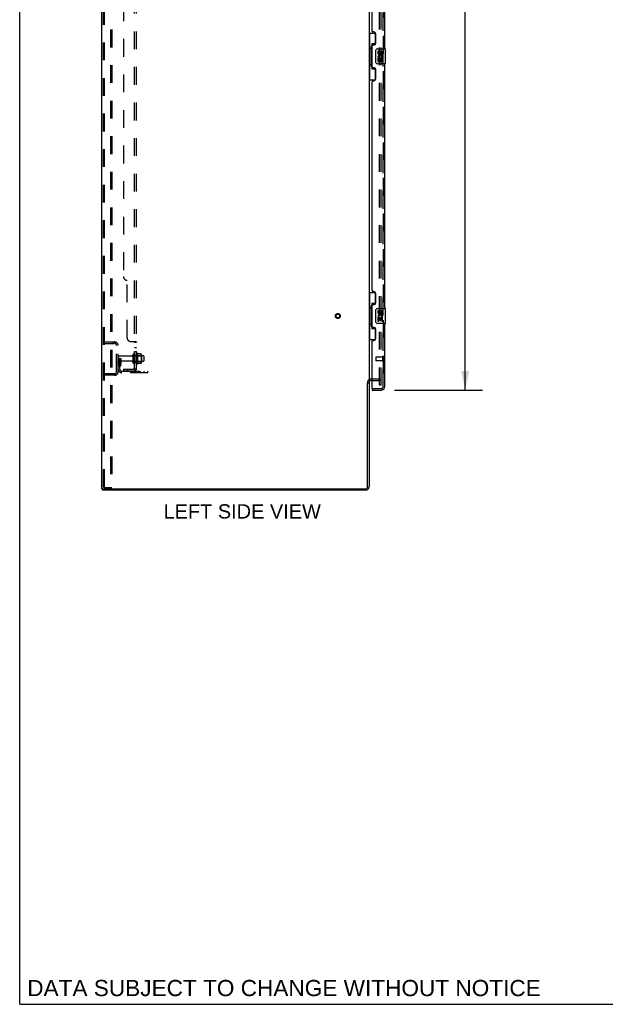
# Model space of a CAD drawing. Header units: inches. Extents: x 0 to 218, y 0 to 141.
# Tile 1 of 76: x 0 to 39, y 0 to 66. Entities that reach past the tile are written whole.
import ezdxf

# ---------------------------------------------------------------- set-up
doc = ezdxf.new("R2010")
doc.units = ezdxf.units.IN
doc.header["$LTSCALE"] = 11.987179
doc.header["$MEASUREMENT"] = 0
doc.linetypes.add('HIDDEN', pattern=[0.2, 0.1, -0.1])
doc.layers.get('0').update_dxf_attribs({"linetype": 'CONTINUOUS'})
for name, color, linetype in [('DEFAULT_2', 8, 'HIDDEN'), ('DIMENSIONS', 7, 'CONTINUOUS'), ('MAIN_RH_DOOR_ASSEMBLY', 7, 'CONTINUOUS'), ('SECONDARY_LH_DOOR_ASSEMBLY', 7, 'CONTINUOUS'), ('SUBPANEL', 7, 'CONTINUOUS')]:
    doc.layers.add(name, color=color, linetype=linetype)
doc.styles.get("Standard").update_dxf_attribs({"font": 'arial.ttf'})
doc.dimstyles.new('DIMSTYLE_1', dxfattribs={"dimtxt": 0.961538, "dimasz": 1.282051, "dimexe": 0.09, "dimexo": 0.07, "dimgap": 0.0375, "dimtad": 0, "dimtih": 1, "dimtoh": 1, "dimzin": 4, "dimdsep": 46, "dimtxsty": 'Standard', "dimblk": '_FILLED', "dimblk1": '_FILLED', "dimblk2": '_FILLED', "dimcen": 0.09, "dimadec": 3, "dimazin": 1, "dimtfac": 1, "dimtdec": 3, "dimtofl": 0, "dimtmove": 0, "dimatfit": 3, "dimldrblk": '_FILLED', "dimfxl": 0, "dimtolj": 1, "dimtzin": 4, "dimarcsym": 0})

# ---------------------------------------------------------------- blocks, each defined once
blk = doc.blocks.new('_FILLED')
at = {"color": 0, "linetype": 'ByBlock'}
blk.add_solid([(0, 0), (-1, 0.2), (-1, -0.2)], dxfattribs=at)
blk = doc.blocks.new('*D11')
at = {"layer": 'DIMENSIONS', "color": 2, "linetype": 'Continuous'}
for p, q in [((25.238, 103.899), (31.161, 103.899)), ((30.007, 103.899), (30.007, 74.348)), ((30.007, 41.399), (30.007, 70.983)), ((25.238, 41.399), (31.161, 41.399))]:
    blk.add_line(p, q, dxfattribs=at)
at = {"layer": 'DIMENSIONS', "color": 2, "linetype": 'Continuous', "xscale": 1.2820512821, "yscale": 1.2820512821, "zscale": 1.2820512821}
for p, rotation in [((30.007, 103.899), 90), ((30.007, 41.399), 270)]:
    blk.add_blockref('_FILLED', p, dxfattribs=dict(at, rotation=rotation))
at = {"layer": 'DIMENSIONS', "color": 2, "linetype": 'Continuous', "insert": (30.007, 73.868), "char_height": 0.9615, "width": 4.9185, "attachment_point": 2, "line_spacing_factor": 0.9}
blk.add_mtext('62.50\\PDOORS', dxfattribs=at)

msp = doc.modelspace()

# ---------------------------------------------------------------- linework, layer by layer
at = {"color": 7, "linetype": 'Continuous'}
for p, q in [((0, 0), (0, 141.026)), ((5.529, 34.753), (5.529, 106.545)), ((23.529, 103.357), (23.529, 41.942)), ((23.425, 34.878), (23.425, 41.901)), ((23.425, 41.89), (23.529, 41.89)), ((23.529, 41.903), (23.529, 34.896)), ((23.733, 42.045), (23.671, 42.045)), ((5.587, 34.753), (5.529, 34.753)), ((5.581, 34.649), (5.581, 34.753)), ((23.282, 34.649), (5.581, 34.649)), ((5.617, 34.753), (23.3, 34.753)), ((0, 0), (217.949, 0))]:
    msp.add_line(p, q, dxfattribs=at)
at = {"color": 3, "linetype": 'Continuous'}
msp.add_line((5.587, 34.753), (5.617, 34.753), dxfattribs=at)
at = {"color": 7, "linetype": 'Continuous'}
for centre, radius, start, end in [((23.671, 41.903), 0.142, 90, 180), ((23.282, 34.896), 0.246, 270, 360), ((23.3, 34.878), 0.125, 270, 360)]:
    msp.add_arc(centre, radius, start, end, dxfattribs=at)
at = {"layer": 'DEFAULT_2', "color": 8, "linetype": 'HIDDEN'}
for p, q in [((5.633, 34.867), (5.633, 106.432)), ((5.706, 34.867), (5.706, 106.432)), ((6.104, 106.462), (6.104, 34.837)), ((6.208, 106.462), (6.208, 34.837)), ((24.237, 41.733), (24.237, 103.566)), ((24.341, 41.733), (24.341, 103.566)), ((5.633, 44.649), (6.386, 44.649)), ((5.633, 44.545), (6.386, 44.545)), ((6.279, 44.649), (6.279, 44.545)), ((6.529, 42.646), (6.529, 44.403)), ((6.633, 42.646), (6.633, 44.403)), ((7.858, 43.19), (7.858, 43.859)), ((7.928, 43.88), (7.928, 43.169)), ((8.173, 43.843), (7.954, 43.843)), ((6.737, 43.524), (6.633, 43.524)), ((7.56, 43.689), (6.663, 43.689)), ((7.56, 43.359), (6.663, 43.359)), ((6.721, 43.178), (6.672, 43.11)), ((6.723, 43.184), (6.723, 43.524)), ((6.723, 43.349), (6.827, 43.349)), ((6.737, 43.524), (6.827, 43.524)), ((6.737, 42.823), (6.737, 43.524)), ((6.827, 43.184), (6.827, 43.524)), ((7.623, 43.782), (7.623, 43.267)), ((7.733, 43.782), (7.733, 43.267)), ((8.328, 43.712), (7.733, 43.712)), ((8.328, 43.337), (7.733, 43.337)), ((7.878, 43.708), (7.858, 43.728)), ((7.878, 43.341), (7.858, 43.321)), ((7.878, 43.708), (8.174, 43.708)), ((7.878, 43.708), (7.878, 43.341)), ((7.878, 43.341), (8.174, 43.341)), ((8.173, 43.206), (7.954, 43.206)), ((8.174, 43.708), (8.194, 43.728)), ((8.174, 43.708), (8.174, 43.341)), ((8.174, 43.341), (8.194, 43.321)), ((8.194, 43.78), (8.194, 43.269)), ((8.358, 43.682), (8.358, 43.367)), ((6.386, 42.503), (5.633, 42.503)), ((6.279, 42.503), (6.279, 42.399)), ((6.805, 43.117), (6.756, 43.049)), ((6.879, 42.681), (8.633, 42.681)), ((8.633, 42.577), (6.879, 42.577)), ((8.13, 42.577), (8.13, 42.681)), ((8.386, 42.577), (8.386, 42.681)), ((8.633, 42.577), (8.633, 42.681)), ((6.386, 42.399), (5.633, 42.399)), ((24.155, 42.149), (23.671, 42.149)), ((23.733, 42.045), (24.155, 42.045)), ((24.341, 41.733), (24.237, 41.733)), ((5.728, 34.837), (5.654, 34.837)), ((5.728, 34.837), (6.208, 34.837))]:
    msp.add_line(p, q, dxfattribs=at)
for points in [[(7.954, 43.843), (7.953, 43.843), (7.952, 43.844), (7.951, 43.844), (7.95, 43.844), (7.949, 43.845), (7.949, 43.845), (7.948, 43.845), (7.948, 43.846), (7.948, 43.846), (7.947, 43.846), (7.947, 43.847), (7.947, 43.847), (7.946, 43.847), (7.946, 43.848), (7.946, 43.848), (7.946, 43.848), (7.946, 43.848), (7.946, 43.849)], [(8.182, 43.837), (8.181, 43.839), (8.18, 43.84), (8.179, 43.841), (8.177, 43.842), (8.176, 43.843), (8.174, 43.843), (8.173, 43.843)], [(7.946, 43.2), (7.946, 43.201), (7.946, 43.201), (7.946, 43.201), (7.946, 43.201), (7.946, 43.202), (7.947, 43.202), (7.947, 43.202), (7.947, 43.203), (7.948, 43.203), (7.948, 43.203), (7.948, 43.204), (7.949, 43.204), (7.949, 43.204), (7.95, 43.205), (7.951, 43.205), (7.952, 43.205), (7.953, 43.206), (7.954, 43.206)], [(8.182, 43.212), (8.181, 43.21), (8.18, 43.209), (8.179, 43.208), (8.177, 43.207), (8.176, 43.206), (8.174, 43.206), (8.173, 43.206)], [(5.633, 34.867), (5.634, 34.859), (5.636, 34.852), (5.639, 34.846), (5.643, 34.841), (5.648, 34.838), (5.654, 34.837)], [(5.706, 34.867), (5.707, 34.859), (5.709, 34.852), (5.713, 34.846), (5.717, 34.841), (5.722, 34.838), (5.728, 34.837)]]:
    msp.add_lwpolyline(points, dxfattribs=at)
for radius in [0.164, 0.124]:
    msp.add_circle((21.425, 46.399), radius, dxfattribs=at)
for centre, radius, start, end in [((6.386, 44.403), 0.246, 0, 90), ((6.386, 44.403), 0.142, 0, 90), ((7.678, 43.782), 0.055, 0, 180), ((7.896, 43.859), 0.0384, 34.44966, 180), ((7.328, 43.524), 0.698, 27.6814, 30.66313), ((8.053, 43.78), 0.141, 0, 23.95), ((6.663, 43.659), 0.03, 90, 180), ((6.663, 43.389), 0.03, 180, 270), ((6.713, 43.184), 0.01, 324.24611, 360), ((6.713, 43.184), 0.114, 324.24611, 360), ((7.56, 43.752), 0.0625, 270, 360), ((7.56, 43.297), 0.0625, 0, 90), ((7.678, 43.267), 0.055, 180, 360), ((7.896, 43.19), 0.0384, 180, 325.55034), ((7.328, 43.524), 0.698, 329.33687, 332.3186), ((8.053, 43.269), 0.141, 336.05, 360), ((8.328, 43.682), 0.03, 0, 90), ((8.328, 43.367), 0.03, 270, 360), ((6.386, 42.646), 0.246, 270, 360), ((6.386, 42.646), 0.142, 270, 360), ((6.841, 42.989), 0.208, 144.24611, 180), ((6.879, 42.823), 0.246, 180, 270), ((6.841, 42.989), 0.104, 144.24611, 180), ((6.879, 42.823), 0.142, 180, 270), ((23.671, 41.903), 0.246, 90, 180), ((24.155, 41.963), 0.186, 0, 90), ((24.155, 41.963), 0.0823, 0, 90)]:
    msp.add_arc(centre, radius, start, end, dxfattribs=at)
at = {"layer": 'MAIN_RH_DOOR_ASSEMBLY', "color": 8, "linetype": 'HIDDEN'}
for p, q in [((24.483, 41.646), (24.483, 103.653)), ((23.753, 41.503), (24.34, 41.503))]:
    msp.add_line(p, q, dxfattribs=at)
msp.add_arc((24.34, 41.646), 0.142, 270, 360, dxfattribs=at)
at = {"layer": 'SECONDARY_LH_DOOR_ASSEMBLY', "color": 8, "linetype": 'HIDDEN'}
for p, q in [((24.483, 103.653), (24.483, 41.646)), ((23.983, 43.617), (23.983, 43.389)), ((24.44, 43.627), (23.993, 43.627)), ((24.44, 43.379), (23.993, 43.379)), ((24.44, 43.645), (24.44, 43.361)), ((23.753, 41.503), (24.34, 41.503))]:
    msp.add_line(p, q, dxfattribs=at)
at = {"layer": 'SECONDARY_LH_DOOR_ASSEMBLY', "color": 3, "linetype": 'Continuous'}
for p, q in [((24.587, 64.399), (24.587, 80.899)), ((23.733, 65.607), (23.733, 79.692)), ((23.853, 65.547), (23.793, 65.547)), ((23.983, 64.797), (23.983, 65.417)), ((23.733, 63.192), (23.733, 64.607)), ((23.793, 64.667), (23.853, 64.667)), ((23.853, 63.132), (23.793, 63.132)), ((24.587, 46.899), (24.587, 63.399)), ((23.983, 62.382), (23.983, 63.002)), ((23.733, 48.107), (23.733, 62.192)), ((23.793, 62.252), (23.853, 62.252)), ((23.853, 48.047), (23.793, 48.047)), ((23.983, 47.297), (23.983, 47.917)), ((23.793, 47.167), (23.853, 47.167)), ((23.733, 45.692), (23.733, 47.107)), ((24.587, 41.646), (24.587, 45.899)), ((23.853, 45.632), (23.793, 45.632)), ((23.983, 44.882), (23.983, 45.502)), ((23.733, 41.523), (23.733, 44.692)), ((23.793, 44.752), (23.853, 44.752)), ((23.733, 41.399), (24.34, 41.399))]:
    msp.add_line(p, q, dxfattribs=at)
at = {"layer": 'SECONDARY_LH_DOOR_ASSEMBLY', "color": 7, "linetype": 'Continuous'}
for p, q in [((23.529, 65.474), (23.969, 65.474)), ((23.568, 65.474), (23.568, 64.449)), ((23.933, 65.474), (23.933, 64.695)), ((23.546, 64.449), (23.669, 64.449)), ((23.546, 64.449), (23.546, 63.349)), ((23.669, 64.48), (23.669, 64.5)), ((23.669, 63.349), (23.669, 64.449)), ((23.933, 64.739), (23.706, 64.739)), ((23.706, 64.739), (23.706, 63.059)), ((24.092, 64.399), (24.632, 64.399)), ((24.647, 63.414), (24.647, 64.384)), ((23.992, 63.499), (23.992, 64.299)), ((24.192, 64.245), (24.129, 64.245)), ((24.129, 64.245), (24.129, 64.109)), ((24.148, 63.784), (24.129, 63.784)), ((24.129, 63.784), (24.129, 63.554)), ((24.182, 63.784), (24.21, 63.803)), ((24.182, 63.784), (24.444, 63.784)), ((24.192, 64.109), (24.192, 64.245)), ((24.192, 63.721), (24.257, 63.721)), ((24.192, 63.554), (24.192, 63.721)), ((24.257, 64.171), (24.258, 64.102)), ((24.257, 63.721), (24.257, 63.585)), ((24.318, 64.109), (24.318, 64.151)), ((24.318, 63.721), (24.381, 63.721)), ((24.318, 63.585), (24.318, 63.721)), ((24.373, 63.82), (24.431, 63.795)), ((24.381, 64.151), (24.381, 64.015)), ((24.381, 64.015), (24.444, 64.015)), ((24.381, 63.721), (24.381, 63.554)), ((24.444, 64.015), (24.444, 64.151)), ((24.444, 63.554), (24.444, 63.784)), ((23.546, 63.349), (23.669, 63.349)), ((23.568, 63.349), (23.568, 62.324)), ((23.669, 63.299), (23.669, 63.319)), ((23.706, 63.059), (23.933, 63.059)), ((23.933, 63.104), (23.933, 62.324)), ((24.632, 63.399), (24.092, 63.399)), ((24.129, 63.554), (24.192, 63.554)), ((24.257, 63.585), (24.318, 63.585)), ((24.381, 63.554), (24.444, 63.554)), ((23.529, 62.324), (23.969, 62.324)), ((23.529, 47.974), (23.969, 47.974)), ((23.568, 47.974), (23.568, 46.949)), ((23.933, 47.974), (23.933, 47.195)), ((23.933, 47.239), (23.706, 47.239)), ((23.706, 47.239), (23.706, 45.559)), ((23.546, 46.949), (23.669, 46.949)), ((23.546, 46.949), (23.546, 45.849)), ((23.669, 46.98), (23.669, 47)), ((23.669, 45.849), (23.669, 46.949)), ((23.992, 45.999), (23.992, 46.799)), ((24.092, 46.899), (24.632, 46.899)), ((24.192, 46.745), (24.129, 46.745)), ((24.129, 46.745), (24.129, 46.609)), ((24.192, 46.609), (24.192, 46.745)), ((24.257, 46.671), (24.258, 46.602)), ((24.318, 46.609), (24.318, 46.651)), ((24.381, 46.651), (24.381, 46.515)), ((24.381, 46.515), (24.444, 46.515)), ((24.444, 46.515), (24.444, 46.651)), ((24.647, 45.914), (24.647, 46.884)), ((23.546, 45.849), (23.669, 45.849)), ((23.568, 45.849), (23.568, 44.824)), ((23.669, 45.799), (23.669, 45.819)), ((24.632, 45.899), (24.092, 45.899)), ((24.148, 46.284), (24.129, 46.284)), ((24.129, 46.284), (24.129, 46.054)), ((24.129, 46.054), (24.192, 46.054)), ((24.182, 46.284), (24.21, 46.303)), ((24.182, 46.284), (24.444, 46.284)), ((24.192, 46.221), (24.257, 46.221)), ((24.192, 46.054), (24.192, 46.221)), ((24.257, 46.221), (24.257, 46.085)), ((24.257, 46.085), (24.318, 46.085)), ((24.318, 46.221), (24.381, 46.221)), ((24.318, 46.085), (24.318, 46.221)), ((24.373, 46.32), (24.431, 46.295)), ((24.381, 46.221), (24.381, 46.054)), ((24.381, 46.054), (24.444, 46.054)), ((24.444, 46.054), (24.444, 46.284)), ((23.706, 45.559), (23.933, 45.559)), ((23.933, 45.604), (23.933, 44.824)), ((23.529, 44.824), (23.969, 44.824)), ((23.733, 41.503), (23.753, 41.503)), ((23.733, 41.503), (23.733, 41.399))]:
    msp.add_line(p, q, dxfattribs=at)
for points in [[(23.706, 64.716), (23.706, 64.712), (23.707, 64.709), (23.707, 64.705), (23.709, 64.7), (23.71, 64.696), (23.712, 64.69), (23.715, 64.685), (23.718, 64.679), (23.721, 64.673), (23.725, 64.666), (23.729, 64.658), (23.734, 64.65), (23.74, 64.642), (23.742, 64.638)], [(23.992, 64.299), (23.992, 64.306), (23.993, 64.312), (23.994, 64.318), (23.995, 64.324), (23.997, 64.33), (23.999, 64.336)], [(23.742, 63.16), (23.74, 63.157), (23.734, 63.149), (23.729, 63.141), (23.725, 63.133), (23.721, 63.126), (23.718, 63.12), (23.715, 63.114), (23.712, 63.108), (23.71, 63.103), (23.709, 63.099), (23.707, 63.094), (23.707, 63.09), (23.706, 63.087), (23.706, 63.083)], [(23.999, 63.463), (23.997, 63.469), (23.995, 63.475), (23.994, 63.481), (23.993, 63.487), (23.992, 63.493), (23.992, 63.499)], [(23.706, 47.216), (23.706, 47.212), (23.707, 47.209), (23.707, 47.205), (23.709, 47.2), (23.71, 47.196), (23.712, 47.19), (23.715, 47.185), (23.718, 47.179), (23.721, 47.173), (23.725, 47.166), (23.729, 47.158), (23.734, 47.15), (23.74, 47.142), (23.742, 47.138)], [(23.992, 46.799), (23.992, 46.806), (23.993, 46.812), (23.994, 46.818), (23.995, 46.824), (23.997, 46.83), (23.999, 46.836)], [(23.999, 45.963), (23.997, 45.969), (23.995, 45.975), (23.994, 45.981), (23.993, 45.987), (23.992, 45.993), (23.992, 45.999)], [(23.742, 45.66), (23.74, 45.657), (23.734, 45.649), (23.729, 45.641), (23.725, 45.633), (23.721, 45.626), (23.718, 45.62), (23.715, 45.614), (23.712, 45.608), (23.71, 45.603), (23.709, 45.599), (23.707, 45.594), (23.707, 45.59), (23.706, 45.587), (23.706, 45.583)]]:
    msp.add_lwpolyline(points, dxfattribs=at)
at = {"layer": 'SECONDARY_LH_DOOR_ASSEMBLY', "color": 3, "linetype": 'Continuous'}
for centre, radius, start, end in [((23.793, 65.607), 0.06, 180, 270), ((23.853, 65.417), 0.13, 0, 90), ((23.793, 64.607), 0.06, 90, 180), ((23.853, 64.797), 0.13, 270, 360), ((23.793, 63.192), 0.06, 180, 270), ((23.853, 63.002), 0.13, 0, 90), ((23.793, 62.192), 0.06, 90, 180), ((23.853, 62.382), 0.13, 270, 360), ((23.793, 48.107), 0.06, 180, 270), ((23.853, 47.917), 0.13, 0, 90), ((23.793, 47.107), 0.06, 90, 180), ((23.853, 47.297), 0.13, 270, 360), ((23.793, 45.692), 0.06, 180, 270), ((23.853, 45.502), 0.13, 0, 90), ((23.793, 44.692), 0.06, 90, 180), ((23.853, 44.882), 0.13, 270, 360), ((23.753, 41.523), 0.02, 180, 270), ((24.34, 41.646), 0.246, 270, 360)]:
    msp.add_arc(centre, radius, start, end, dxfattribs=at)
at = {"layer": 'SECONDARY_LH_DOOR_ASSEMBLY', "color": 7, "linetype": 'Continuous'}
for centre, radius, start, end in [((24.092, 64.299), 0.1, 90, 158.79459), ((24.632, 64.384), 0.015, 0, 90), ((24.224, 64.109), 0.0943, 180, 360), ((24.283, 63.857), 0.154, 161.41988, 206.19629), ((24.287, 63.857), 0.157, 336.59665, 161.87913), ((24.287, 63.857), 0.157, 205.73705, 207.8532), ((24.224, 64.109), 0.0314, 180, 261.22946), ((24.287, 63.857), 0.0943, 336.59665, 215.11217), ((24.223, 64.114), 0.0362, 263.42855, 341.76278), ((24.35, 64.151), 0.0943, 68.69989, 167.43379), ((24.35, 64.151), 0.0314, 0, 180.04847), ((24.35, 64.151), 0.0943, 0, 68.67039), ((24.092, 63.499), 0.1, 201.20502, 270), ((24.632, 63.414), 0.015, 270, 360), ((24.092, 46.799), 0.1, 90, 158.79459), ((24.224, 46.609), 0.0943, 180, 360), ((24.287, 46.357), 0.157, 336.59665, 161.87913), ((24.224, 46.609), 0.0314, 180, 261.22946), ((24.223, 46.614), 0.0362, 263.42855, 341.76278), ((24.35, 46.651), 0.0943, 68.69989, 167.43379), ((24.35, 46.651), 0.0314, 0, 180.04847), ((24.35, 46.651), 0.0943, 0, 68.67039), ((24.632, 46.884), 0.015, 0, 90), ((24.092, 45.999), 0.1, 201.20502, 270), ((24.283, 46.357), 0.154, 161.41988, 206.19629), ((24.287, 46.357), 0.157, 205.73705, 207.8532), ((24.287, 46.357), 0.0943, 336.59665, 215.11217), ((24.632, 45.914), 0.015, 270, 360), ((24.423, 41.789), 0.26, 267.39527, 270)]:
    msp.add_arc(centre, radius, start, end, dxfattribs=at)
at = {"layer": 'SECONDARY_LH_DOOR_ASSEMBLY', "color": 8, "linetype": 'HIDDEN'}
for centre, radius, start, end in [((23.993, 43.617), 0.01, 90, 180), ((23.993, 43.389), 0.01, 180, 270), ((24.461, 43.645), 0.0215, 0, 180), ((24.461, 43.361), 0.0215, 180, 360), ((24.34, 41.646), 0.142, 270, 360)]:
    msp.add_arc(centre, radius, start, end, dxfattribs=at)
at = {"layer": 'SECONDARY_LH_DOOR_ASSEMBLY', "color": 7, "linetype": 'Continuous'}
for centre, start_param, end_param in [((23.773, 64.49), 0.699287, 1.51401), ((23.773, 64.49), -4.655602, -3.84088), ((23.773, 63.309), 0.699287, 1.51401), ((23.773, 63.309), -4.655602, -3.84088), ((23.773, 46.99), 0.699287, 1.51401), ((23.773, 46.99), -4.655602, -3.84088), ((23.773, 45.809), 0.699287, 1.51401), ((23.773, 45.809), -4.655602, -3.84088)]:
    msp.add_ellipse(centre, major_axis=(0, 0.18), ratio=0.579493, start_param=start_param, end_param=end_param, dxfattribs=at)
at = {"layer": 'SUBPANEL', "color": 8, "linetype": 'HIDDEN'}
for p, q in [((7.733, 42.806), (7.733, 102.493)), ((7.858, 42.806), (7.858, 102.493)), ((6.983, 96.243), (6.983, 49.056)), ((7.233, 44.931), (7.233, 48.806)), ((7.483, 44.681), (7.804, 44.681)), ((7.712, 44.666), (7.713, 44.665)), ((7.715, 44.664), (7.717, 44.662)), ((7.733, 44.645), (7.858, 44.645)), ((7.845, 44.661), (7.848, 44.659)), ((7.858, 44.647), (7.858, 44.645)), ((7.733, 44.284), (7.858, 44.284)), ((7.733, 44.003), (7.858, 44.003)), ((7.733, 43.774), (7.858, 43.774)), ((7.733, 43.274), (7.858, 43.274)), ((6.983, 42.806), (7.621, 42.806)), ((6.983, 42.806), (6.983, 42.681)), ((7.621, 42.681), (6.983, 42.681)), ((7.233, 42.806), (7.233, 42.681)), ((7.804, 42.767), (7.707, 42.847)), ((7.733, 42.806), (7.858, 42.806))]:
    msp.add_line(p, q, dxfattribs=at)
for points in [[(7.707, 44.681), (7.707, 44.679), (7.707, 44.677), (7.707, 44.676), (7.707, 44.674), (7.708, 44.672), (7.708, 44.671), (7.709, 44.669), (7.71, 44.668), (7.712, 44.666), (7.713, 44.665), (7.715, 44.664), (7.717, 44.662), (7.718, 44.661), (7.722, 44.658)], [(7.707, 44.681), (7.707, 44.679), (7.707, 44.677)], [(7.707, 44.676), (7.707, 44.674), (7.708, 44.672), (7.708, 44.671), (7.709, 44.669), (7.71, 44.668)], [(7.722, 44.658), (7.724, 44.657), (7.726, 44.656), (7.728, 44.654), (7.729, 44.653), (7.731, 44.651), (7.732, 44.65), (7.732, 44.648), (7.733, 44.647), (7.733, 44.645)], [(7.726, 44.656), (7.728, 44.654), (7.729, 44.653), (7.731, 44.651), (7.732, 44.65), (7.732, 44.648), (7.733, 44.647), (7.733, 44.645)], [(7.804, 44.681), (7.806, 44.679), (7.808, 44.678), (7.811, 44.676), (7.814, 44.674), (7.817, 44.673), (7.821, 44.671), (7.824, 44.67)], [(7.806, 44.679), (7.808, 44.678), (7.811, 44.676)], [(7.824, 44.67), (7.832, 44.667), (7.835, 44.665), (7.839, 44.664)], [(7.839, 44.664), (7.842, 44.662), (7.845, 44.661), (7.848, 44.659), (7.85, 44.657), (7.853, 44.655), (7.854, 44.653), (7.856, 44.652), (7.857, 44.65), (7.857, 44.648), (7.858, 44.647), (7.858, 44.645)], [(7.85, 44.657), (7.853, 44.655), (7.854, 44.653), (7.856, 44.652), (7.857, 44.65)], [(7.707, 42.847), (7.707, 42.846), (7.707, 42.845), (7.707, 42.844), (7.707, 42.843), (7.708, 42.842), (7.708, 42.841), (7.709, 42.84), (7.71, 42.838), (7.712, 42.837), (7.713, 42.835), (7.715, 42.833), (7.718, 42.829)], [(7.718, 42.829), (7.72, 42.827), (7.722, 42.825), (7.724, 42.823), (7.726, 42.82), (7.728, 42.818), (7.729, 42.816), (7.731, 42.813), (7.732, 42.811), (7.732, 42.809), (7.733, 42.807), (7.733, 42.806)], [(7.793, 42.806), (7.793, 42.806), (7.793, 42.806), (7.792, 42.806), (7.792, 42.806), (7.792, 42.806), (7.791, 42.806), (7.791, 42.806), (7.79, 42.806), (7.789, 42.806), (7.789, 42.806), (7.788, 42.806), (7.788, 42.806), (7.787, 42.806), (7.786, 42.807), (7.786, 42.807), (7.785, 42.807), (7.784, 42.807), (7.783, 42.807), (7.783, 42.807), (7.782, 42.807), (7.781, 42.808), (7.781, 42.808), (7.78, 42.808), (7.779, 42.808), (7.778, 42.808), (7.777, 42.809), (7.777, 42.809), (7.776, 42.809), (7.775, 42.809), (7.774, 42.809), (7.773, 42.81), (7.773, 42.81), (7.772, 42.81), (7.771, 42.81), (7.77, 42.811), (7.769, 42.811), (7.768, 42.811), (7.767, 42.811), (7.767, 42.812), (7.766, 42.812), (7.765, 42.812), (7.764, 42.813), (7.763, 42.813), (7.762, 42.813), (7.761, 42.814), (7.76, 42.814), (7.759, 42.814), (7.758, 42.815), (7.757, 42.815), (7.756, 42.815), (7.755, 42.816), (7.754, 42.816), (7.753, 42.817), (7.752, 42.817), (7.751, 42.817), (7.75, 42.818), (7.749, 42.818), (7.748, 42.819), (7.747, 42.819), (7.746, 42.82), (7.745, 42.82), (7.745, 42.82), (7.744, 42.821), (7.743, 42.821), (7.742, 42.822), (7.741, 42.822), (7.74, 42.822), (7.74, 42.823), (7.739, 42.823), (7.738, 42.823), (7.737, 42.824), (7.737, 42.824), (7.736, 42.825), (7.735, 42.825), (7.735, 42.825), (7.734, 42.826), (7.733, 42.826), (7.733, 42.826), (7.732, 42.827), (7.731, 42.827), (7.731, 42.827), (7.73, 42.828), (7.73, 42.828), (7.729, 42.828), (7.729, 42.829), (7.729, 42.829), (7.729, 42.829)], [(7.729, 42.829), (7.729, 42.829), (7.729, 42.829), (7.729, 42.829), (7.729, 42.828), (7.729, 42.828), (7.73, 42.828), (7.73, 42.828), (7.731, 42.827), (7.731, 42.827), (7.731, 42.827), (7.732, 42.826), (7.732, 42.826)], [(7.79, 42.806), (7.79, 42.806), (7.791, 42.806), (7.791, 42.806), (7.792, 42.806), (7.792, 42.806), (7.792, 42.806), (7.793, 42.806)], [(7.804, 42.767), (7.806, 42.769), (7.808, 42.771), (7.811, 42.773), (7.814, 42.775), (7.817, 42.777), (7.821, 42.779), (7.824, 42.781), (7.828, 42.782), (7.835, 42.785)], [(7.835, 42.785), (7.839, 42.787), (7.842, 42.789), (7.845, 42.79), (7.848, 42.792), (7.85, 42.793), (7.853, 42.795), (7.854, 42.797), (7.856, 42.799), (7.857, 42.801), (7.857, 42.803), (7.858, 42.804), (7.858, 42.806)]]:
    msp.add_lwpolyline(points, dxfattribs=at)
for centre, radius, start, end in [((7.233, 49.056), 0.25, 180, 270), ((7.483, 44.931), 0.25, 180, 270), ((7.621, 42.918), 0.237, 270, 360), ((7.621, 42.918), 0.112, 270, 360)]:
    msp.add_arc(centre, radius, start, end, dxfattribs=at)

# ---------------------------------------------------------------- texts
at = {"layer": 'DIMENSIONS', "color": 2, "linetype": 'Continuous', "attachment_point": 2, "line_spacing_factor": 0.9}
for s, insert, char_height, width in [('LEFT SIDE VIEW', (14.986, 33.708), 0.96154, 10.57335), ('DATA SUBJECT TO CHANGE WITHOUT NOTICE', (17.801, 1.642), 1.08974, 34.5234)]:
    msp.add_mtext(s, dxfattribs=dict(at, insert=insert, char_height=char_height, width=width))

# ---------------------------------------------------------------- dimensions: what is measured, and where the dimension line sits
at = {"layer": 'DIMENSIONS', "color": 2, "linetype": 'Continuous'}
dim = msp.add_linear_dim(base=(30.007, 41.399), p1=(25.168, 103.899), p2=(25.168, 41.399), angle=270, text='<>\\PDOORS', dimstyle='DIMSTYLE_1', dxfattribs=at)
dim.commit()
dim.dimension.update_dxf_attribs({"geometry": '*D11', "text_midpoint": (30.007, 72.666), "dimtype": 160})

doc.saveas('drawing.dxf')
